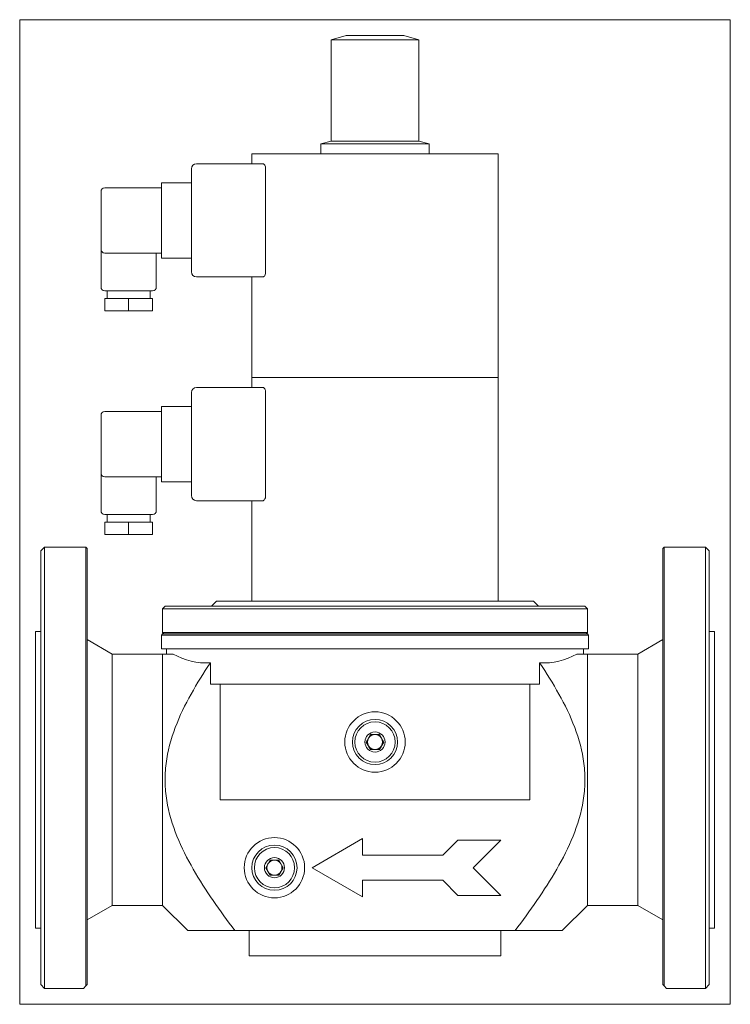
# Model space of a CAD drawing. Extents: x 8 to 291, y 11 to 403.
import ezdxf
from ezdxf.xclip import XClip

# ---------------------------------------------------------------- set-up
doc = ezdxf.new("R2010")
doc.units = 0
doc.header["$LTSCALE"] = 25.4
doc.header["$MEASUREMENT"] = 0
doc.header["$XCLIPFRAME"] = 2
doc.layers.get('0').update_dxf_attribs({"linetype": 'CONTINUOUS'})
for name, color, linetype in [('CEWKA_40-65', 7, 'CONTINUOUS'), ('WA_031_01_00_010', 7, 'CONTINUOUS'), ('WA_053_01_00_001', 7, 'CONTINUOUS'), ('WA_110_01_02B_G_', 7, 'CONTINUOUS'), ('WA_148_01_00_005', 7, 'CONTINUOUS')]:
    doc.layers.add(name, color=color, linetype=linetype)

# ---------------------------------------------------------------- blocks, each defined once
blk = doc.blocks.new('SE1')
at = {"layer": 'CEWKA_40-65', "color": 7, "linetype": 'CONTINUOUS', "lineweight": 0}
for p, q in [((198.77, 349.65), (100.77, 349.65)), ((100.77, 349.65), (100.77, 345.65)), ((198.77, 260.65), (198.77, 349.65)), ((78.77, 345.65), (105.26, 345.65)), ((76.77, 302.65), (76.77, 343.65)), ((106.24, 343.65), (106.24, 302.65)), ((64.77, 338.15), (76.77, 338.15)), ((64.77, 336.15), (64.77, 338.15)), ((40.77, 311.65), (40.77, 334.65)), ((42.27, 336.15), (64.77, 336.15)), ((64.77, 310.15), (64.77, 336.15)), ((40.77, 311.65), (40.77, 296.65)), ((64.77, 310.15), (42.27, 310.15)), ((62.77, 296.65), (62.77, 310.15)), ((64.77, 308.15), (64.77, 310.15)), ((76.77, 308.15), (64.77, 308.15)), ((105.26, 300.65), (78.77, 300.65)), ((100.77, 300.65), (100.77, 260.65)), ((61.27, 295.15), (42.27, 295.15)), ((43.27, 295.15), (43.27, 292.15)), ((60.27, 292.15), (60.27, 295.15)), ((42.27, 287.15), (42.27, 292.15)), ((51.77, 292.15), (42.27, 292.15)), ((61.27, 292.15), (51.77, 292.15)), ((51.77, 287.15), (51.77, 292.15)), ((61.27, 287.15), (61.27, 292.15)), ((51.77, 287.15), (42.27, 287.15)), ((61.27, 287.15), (51.77, 287.15)), ((198.77, 260.65), (100.77, 260.65)), ((100.77, 260.65), (100.77, 256.65)), ((198.77, 260.65), (100.77, 260.65)), ((198.77, 171.65), (198.77, 260.65)), ((76.77, 213.65), (76.77, 254.65)), ((78.77, 256.65), (105.26, 256.65)), ((106.24, 254.65), (106.24, 213.65)), ((42.27, 247.15), (64.77, 247.15)), ((64.77, 249.15), (76.77, 249.15)), ((64.77, 247.15), (64.77, 249.15)), ((64.77, 221.15), (64.77, 247.15)), ((40.77, 222.65), (40.77, 245.65)), ((40.77, 222.65), (40.77, 207.65)), ((64.77, 221.15), (42.27, 221.15)), ((62.77, 207.65), (62.77, 221.15)), ((64.77, 219.15), (64.77, 221.15)), ((76.77, 219.15), (64.77, 219.15)), ((105.26, 211.65), (78.77, 211.65)), ((100.77, 211.65), (100.77, 171.65)), ((61.27, 206.15), (42.27, 206.15)), ((43.27, 206.15), (43.27, 203.15)), ((60.27, 203.15), (60.27, 206.15)), ((42.27, 198.15), (42.27, 203.15)), ((51.77, 203.15), (42.27, 203.15)), ((61.27, 203.15), (51.77, 203.15)), ((51.77, 198.15), (51.77, 203.15)), ((61.27, 198.15), (61.27, 203.15)), ((51.77, 198.15), (42.27, 198.15)), ((61.27, 198.15), (51.77, 198.15))]:
    blk.add_line(p, q, dxfattribs=at)
for centre, radius, start, end in [((78.77, 343.65), 2, 90, 180), ((42.27, 334.65), 1.5, 90, 180), ((42.27, 311.65), 1.5, 180, 270), ((78.77, 302.65), 2, 180, 270), ((42.27, 296.65), 1.5, 180, 270), ((61.27, 296.65), 1.5, 270, 360), ((78.77, 254.65), 2, 90, 180), ((42.27, 245.65), 1.5, 90, 180), ((42.27, 222.65), 1.5, 180, 270), ((78.77, 213.65), 2, 180, 270), ((42.27, 207.65), 1.5, 180, 270), ((61.27, 207.65), 1.5, 270, 360)]:
    blk.add_arc(centre, radius, start, end, dxfattribs=at)
for points, knots in [([(106.24, 343.65), (106.24, 343.79), (106.23, 343.93), (106.2, 344.2), (106.18, 344.33), (106.1, 344.7), (106.02, 344.92), (105.88, 345.19), (105.83, 345.27), (105.72, 345.41), (105.67, 345.46), (105.55, 345.56), (105.5, 345.59), (105.38, 345.64), (105.32, 345.65), (105.26, 345.65)], [0, 0, 0, 0, 0.125, 0.125, 0.25, 0.25, 0.5, 0.5, 0.625, 0.625, 0.75, 0.75, 0.875, 0.875, 1, 1, 1, 1]), ([(105.26, 300.65), (105.38, 300.65), (105.5, 300.7), (105.72, 300.89), (105.83, 301.02), (105.97, 301.29), (106.02, 301.39), (106.09, 301.61), (106.13, 301.72), (106.18, 301.97), (106.2, 302.1), (106.23, 302.37), (106.24, 302.51), (106.24, 302.65)], [0, 0, 0, 0, 0.25, 0.25, 0.5, 0.5, 0.625, 0.625, 0.75, 0.75, 0.875, 0.875, 1, 1, 1, 1]), ([(106.24, 254.65), (106.24, 254.79), (106.23, 254.93), (106.2, 255.2), (106.18, 255.33), (106.1, 255.7), (106.02, 255.92), (105.88, 256.19), (105.83, 256.27), (105.72, 256.41), (105.67, 256.46), (105.55, 256.56), (105.5, 256.59), (105.38, 256.64), (105.32, 256.65), (105.26, 256.65)], [0, 0, 0, 0, 0.125, 0.125, 0.25, 0.25, 0.5, 0.5, 0.625, 0.625, 0.75, 0.75, 0.875, 0.875, 1, 1, 1, 1]), ([(105.26, 211.65), (105.38, 211.65), (105.5, 211.7), (105.72, 211.89), (105.83, 212.02), (105.97, 212.29), (106.02, 212.39), (106.09, 212.61), (106.13, 212.72), (106.18, 212.97), (106.2, 213.1), (106.23, 213.37), (106.24, 213.51), (106.24, 213.65)], [0, 0, 0, 0, 0.25, 0.25, 0.5, 0.5, 0.625, 0.625, 0.75, 0.75, 0.875, 0.875, 1, 1, 1, 1])]:
    blk.add_open_spline(points, degree=3, knots=knots, dxfattribs=at)
at = {"layer": 'WA_031_01_00_010', "color": 7, "linetype": 'CONTINUOUS', "lineweight": 0}
for p, q in [((146.31, 115.65), (148.04, 118.65)), ((148.04, 118.65), (151.5, 118.65)), ((151.5, 118.65), (153.23, 115.65)), ((148.04, 112.65), (146.31, 115.65)), ((153.23, 115.65), (151.5, 112.65)), ((151.5, 112.65), (148.04, 112.65)), ((106.31, 65.65), (108.04, 68.65)), ((108.04, 68.65), (111.5, 68.65)), ((111.5, 68.65), (113.23, 65.65)), ((108.04, 62.65), (106.31, 65.65)), ((113.23, 65.65), (111.5, 62.65)), ((111.5, 62.65), (108.04, 62.65))]:
    blk.add_line(p, q, dxfattribs=at)
for centre, radius in [((149.77, 115.65), 9), ((149.77, 115.65), 8), ((149.77, 115.65), 4), ((109.77, 65.65), 9), ((109.77, 65.65), 8), ((109.77, 65.65), 4)]:
    blk.add_circle(centre, radius, dxfattribs=at)
for centre, start, end in [((149.77, 115.65), 90, 150), ((149.77, 115.65), 30, 90), ((149.77, 115.65), 150, 210), ((149.77, 115.65), 210, 270), ((149.77, 115.65), 270, 330), ((149.77, 115.65), 330, 30), ((109.77, 65.65), 150, 210), ((109.77, 65.65), 90, 150), ((109.77, 65.65), 30, 90), ((109.77, 65.65), 330, 30), ((109.77, 65.65), 210, 270), ((109.77, 65.65), 270, 330)]:
    blk.add_arc(centre, 3, start, end, dxfattribs=at)
at = {"layer": 'WA_053_01_00_001', "color": 7, "linetype": 'CONTINUOUS', "lineweight": 0}
for p, q in [((66.27, 169.65), (65.27, 168.65)), ((234.27, 168.65), (65.27, 168.65)), ((65.27, 168.65), (65.27, 159.15)), ((66.27, 169.65), (233.27, 169.65)), ((86.77, 171.65), (84.77, 169.65)), ((86.77, 171.65), (212.77, 171.65)), ((214.77, 169.65), (212.77, 171.65)), ((234.27, 168.65), (233.27, 169.65)), ((234.27, 159.15), (234.27, 168.65)), ((65.27, 159.15), (234.27, 159.15)), ((65.27, 159.15), (65.77, 158.65)), ((233.77, 158.65), (234.27, 159.15))]:
    blk.add_line(p, q, dxfattribs=at)
at = {"layer": 'WA_110_01_02B_G_', "color": 7, "linetype": 'CONTINUOUS', "lineweight": 0}
for p, q in [((18.27, 193.15), (16.77, 191.65)), ((34.77, 193.15), (18.27, 193.15)), ((18.27, 17.65), (18.27, 193.15)), ((34.77, 18.65), (34.77, 193.15)), ((35.27, 192.65), (34.77, 193.15)), ((35.27, 19.15), (35.27, 192.65)), ((264.77, 193.15), (264.27, 192.65)), ((264.27, 19.15), (264.27, 192.65)), ((281.27, 193.15), (264.77, 193.15)), ((264.77, 18.65), (264.77, 193.15)), ((282.77, 191.65), (281.27, 193.15)), ((281.27, 193.15), (281.27, 17.65)), ((16.77, 19.15), (16.77, 191.65)), ((282.77, 191.65), (282.77, 19.15)), ((16.77, 159.65), (14.77, 159.65)), ((14.77, 159.65), (14.77, 41.65)), ((65.27, 158.65), (64.77, 158.15)), ((234.77, 158.15), (64.77, 158.15)), ((64.77, 158.15), (64.77, 152.65)), ((65.27, 158.65), (234.27, 158.65)), ((234.77, 158.15), (234.27, 158.65)), ((234.77, 152.65), (234.77, 158.15)), ((284.77, 159.65), (282.77, 159.65)), ((284.77, 159.65), (284.77, 41.65)), ((45.27, 150.65), (35.27, 156.42)), ((264.27, 156.42), (254.27, 150.65)), ((65.27, 150.65), (45.27, 150.65)), ((45.27, 50.65), (45.27, 150.65)), ((234.77, 152.65), (64.77, 152.65)), ((69.41, 150.65), (65.27, 150.65)), ((65.27, 150.65), (65.27, 50.65)), ((66.77, 152.65), (66.77, 150.65)), ((230.13, 150.65), (234.27, 150.65)), ((232.77, 150.65), (232.77, 152.65)), ((254.27, 150.65), (234.27, 150.65)), ((234.27, 150.65), (234.27, 50.65)), ((254.27, 150.65), (254.27, 50.65)), ((84.29, 138.65), (84.29, 147.15)), ((215.25, 138.65), (215.25, 147.15)), ((215.25, 138.65), (84.29, 138.65)), ((88.13, 92.65), (88.13, 138.65)), ((211.41, 92.65), (211.41, 138.65)), ((88.13, 92.65), (211.41, 92.65)), ((144.77, 77.2), (124.77, 65.65)), ((144.77, 70.65), (144.77, 77.2)), ((182.77, 76.65), (176.77, 70.65)), ((199.77, 76.65), (182.77, 76.65)), ((188.77, 65.65), (199.77, 76.65)), ((176.77, 70.65), (144.77, 70.65)), ((124.77, 65.65), (144.77, 54.1)), ((199.77, 54.65), (188.77, 65.65)), ((144.77, 60.65), (176.77, 60.65)), ((144.77, 54.1), (144.77, 60.65)), ((176.77, 60.65), (182.77, 54.65)), ((182.77, 54.65), (199.77, 54.65)), ((35.27, 44.88), (45.27, 50.65)), ((45.27, 50.65), (65.27, 50.65)), ((65.27, 50.65), (75.27, 40.65)), ((224.27, 40.65), (234.27, 50.65)), ((234.27, 50.65), (254.27, 50.65)), ((254.27, 50.65), (264.27, 44.88)), ((14.77, 41.65), (16.77, 41.65)), ((94.02, 40.65), (75.27, 40.65)), ((205.52, 40.65), (94.02, 40.65)), ((99.77, 40.65), (99.77, 30.65)), ((199.77, 30.65), (199.77, 40.65)), ((205.52, 40.65), (224.27, 40.65)), ((282.77, 41.65), (284.77, 41.65)), ((99.77, 30.65), (199.77, 30.65)), ((16.77, 19.15), (18.27, 17.65)), ((18.27, 17.65), (33.77, 17.65)), ((34.77, 18.65), (33.77, 17.65)), ((34.77, 18.65), (35.27, 19.15)), ((264.27, 19.15), (264.77, 18.65)), ((265.77, 17.65), (264.77, 18.65)), ((281.27, 17.65), (265.77, 17.65)), ((281.27, 17.65), (282.77, 19.15))]:
    blk.add_line(p, q, dxfattribs=at)
for centre in [(149.77, 115.65), (109.77, 65.65)]:
    blk.add_circle(centre, 12, dxfattribs=at)
for centre, start, end in [((82.74, 173.95), 240.2246, 273.3119), ((216.8, 173.95), 266.6881, 299.7754)]:
    blk.add_arc(centre, 26.84, start, end, dxfattribs=at)
for points in [[(94.02, 40.65), (91.04, 44.55), (88.14, 48.51), (82.58, 56.62), (79.91, 60.78), (75.04, 69.29), (72.82, 73.65), (69.15, 82.77), (67.71, 87.56), (66.55, 94.82), (66.32, 97.26), (66.23, 102.19), (66.37, 104.69), (67.3, 112.02), (68.58, 116.77), (72.08, 126.05), (74.23, 130.45), (78.97, 138.98), (81.56, 143.1), (84.29, 147.15)], [(205.52, 40.65), (208.5, 44.55), (211.4, 48.51), (216.96, 56.63), (219.63, 60.78), (224.5, 69.29), (226.71, 73.65), (230.39, 82.76), (231.83, 87.56), (232.99, 94.82), (233.22, 97.26), (233.31, 102.19), (233.17, 104.69), (232.24, 112.02), (230.96, 116.77), (227.46, 126.05), (225.31, 130.44), (220.57, 138.97), (217.98, 143.1), (215.25, 147.15)]]:
    blk.add_open_spline(points, degree=3, knots=[0, 0, 0, 0, 0.125, 0.125, 0.25, 0.25, 0.375, 0.375, 0.5, 0.5, 0.5625, 0.5625, 0.625, 0.625, 0.75, 0.75, 0.875, 0.875, 1, 1, 1, 1], dxfattribs=at)
at = {"layer": 'WA_148_01_00_005', "color": 7, "linetype": 'CONTINUOUS', "lineweight": 0}
for p, q in [((138.27, 396.65), (132.27, 395.04)), ((161.27, 396.65), (138.27, 396.65)), ((167.27, 395.04), (161.27, 396.65)), ((167.27, 395.04), (132.27, 395.04)), ((132.27, 395.04), (132.27, 354.72)), ((167.27, 354.72), (167.27, 395.04)), ((132.27, 354.72), (128.27, 353.65)), ((128.27, 353.65), (128.27, 349.65)), ((171.27, 353.65), (128.27, 353.65)), ((167.27, 354.72), (132.27, 354.72)), ((171.27, 353.65), (167.27, 354.72)), ((171.27, 349.65), (171.27, 353.65))]:
    blk.add_line(p, q, dxfattribs=at)

msp = doc.modelspace()

# ---------------------------------------------------------------- block references
at = {"color": 0, "lineweight": 0}
ref = msp.add_blockref('SE1', (0, 0), dxfattribs=at)
XClip(ref).set_block_clipping_path([(8.4199946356, 11.3012751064), (291.1200053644, 403.0012832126)])
ref.dxf.unprotected_set("ltscale", 0)

doc.saveas('drawing.dxf')
